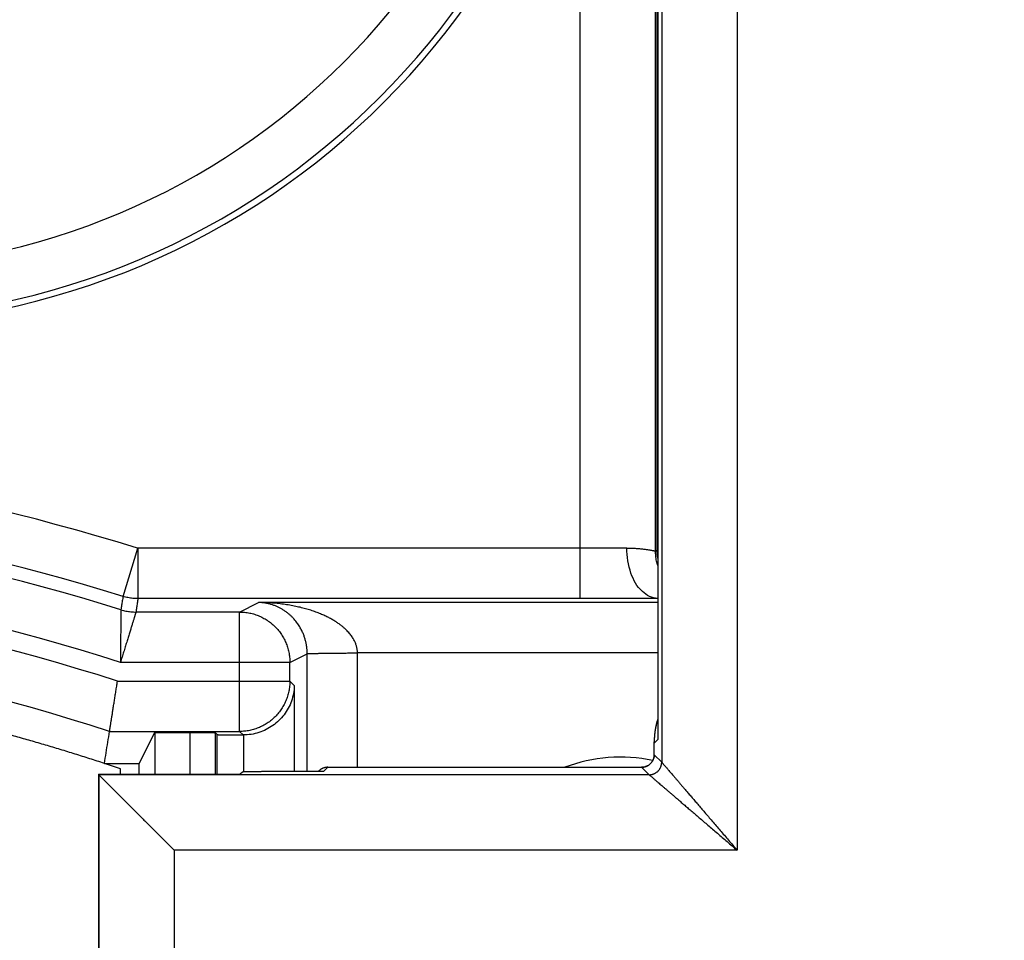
# Model space of a CAD drawing. Header units: inches. Extents: x 0 to 22, y 0 to 17.
# Tile 35 of 59: x 9.575 to 9.966, y 8.158 to 8.524. Entities that reach past the tile are written whole.
import ezdxf

# ---------------------------------------------------------------- set-up
doc = ezdxf.new("R2010")
doc.units = ezdxf.units.IN
doc.header["$LTSCALE"] = 1.21
doc.header["$MEASUREMENT"] = 0
doc.layers.get('0').update_dxf_attribs({"linetype": 'CONTINUOUS'})
doc.layers.add('DIMENSIONS', color=7, linetype='CONTINUOUS')
doc.styles.get("Standard").update_dxf_attribs({"font": 'txt', "width": 0.8})
doc.dimstyles.new('DIMSTYLE_1', dxfattribs={"dimtxt": 0.125, "dimasz": 0.18, "dimexe": 0.18, "dimexo": 0.0625, "dimgap": 0.09, "dimtad": 0, "dimtih": 1, "dimtoh": 1, "dimdec": 3, "dimzin": 4, "dimdsep": 46, "dimtxsty": 'STANDARD', "dimblk": '_FILLED', "dimblk1": '_FILLED', "dimblk2": '_FILLED', "dimcen": 0.09, "dimadec": 0, "dimazin": 0, "dimtp": 0.01, "dimtm": 0.01, "dimtfac": 1, "dimtdec": 3, "dimtofl": 0, "dimtmove": 0, "dimatfit": 3, "dimldrblk": '_FILLED', "dimfxl": 1, "dimtolj": 1, "dimtzin": 4, "dimarcsym": 0})

# ---------------------------------------------------------------- blocks, each defined once
blk = doc.blocks.new('_FILLED')
at = {"color": 0, "linetype": 'BYBLOCK'}
blk.add_solid([(0, 0), (-1, 0.1736111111), (-1, -0.1736111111)], dxfattribs=at)
blk = doc.blocks.new('*D2')
at = {"layer": 'DIMENSIONS', "color": 2, "linetype": 'CONTINUOUS'}
for p, q in [((8.5095382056, 10.18625), (8.5095382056, 6.47275)), ((9.6058761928, 8.1619482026), (9.6058761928, 6.47275)), ((8.5095382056, 6.59775), (8.0696560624, 6.59775)), ((9.6058761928, 6.59775), (9.9658761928, 6.59775))]:
    blk.add_line(p, q, dxfattribs=at)
at = {"layer": 'DIMENSIONS', "color": 2, "linetype": 'CONTINUOUS', "xscale": 0.18, "yscale": 0.18, "zscale": 0.18}
blk.add_blockref('_FILLED', (8.5095382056, 6.59775), dxfattribs=at)
at = {"layer": 'DIMENSIONS', "color": 2, "linetype": 'CONTINUOUS', "xscale": 0.18, "yscale": 0.18, "zscale": 0.18, "rotation": 180}
blk.add_blockref('_FILLED', (9.6058761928, 6.59775), dxfattribs=at)
at = {"layer": 'DIMENSIONS', "color": 2, "linetype": 'CONTINUOUS', "width": 0.8}
for s, p in [('[', (7.3071560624, 6.53525)), (']', (7.9071560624, 6.53525)), ('1.096', (6.6821560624, 6.53525)), ('27.85', (7.4071560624, 6.53525))]:
    blk.add_text(s, height=0.125, dxfattribs=at).set_placement(p)

msp = doc.modelspace()

# ---------------------------------------------------------------- linework, layer by layer
at = {"color": 7, "linetype": 'CONTINUOUS'}
for p, q in [((9.8597061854, 12.3032309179), (9.8597061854, 8.1942690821)), ((9.8281352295, 12.2586310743), (9.8281352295, 8.2388689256)), ((9.8281397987, 12.2592309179), (9.8281397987, 8.2382690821)), ((9.8272561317, 8.3132139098), (9.8272560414, 12.184286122)), ((9.8278822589, 8.3134334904), (9.8278822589, 12.1840665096)), ((9.7972606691, 8.2942319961), (9.797258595, 8.6255234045)), ((9.6156144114, 8.2951354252), (9.6215574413, 8.3142312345)), ((9.7972579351, 8.3142312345), (9.6212926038, 8.3142312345)), ((9.6215574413, 8.3142312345), (9.6215574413, 8.2942319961)), ((9.8281352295, 8.3134334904), (9.8278822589, 8.3134334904)), ((9.7972606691, 8.2942319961), (9.6215574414, 8.2942319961)), ((9.6619383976, 8.2889230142), (9.6694964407, 8.292701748)), ((9.8281352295, 8.292701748), (9.6694964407, 8.292701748)), ((9.6619383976, 8.2889230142), (9.6207491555, 8.2889230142)), ((9.6619383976, 8.2414633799), (9.6619383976, 8.2889230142)), ((9.8281352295, 8.2727025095), (9.7088043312, 8.2727025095)), ((9.7088043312, 8.2272364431), (9.7088043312, 8.2727025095)), ((9.6819353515, 8.2689237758), (9.6145774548, 8.2689237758)), ((9.6819353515, 8.2689237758), (9.6888073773, 8.272359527)), ((9.6819353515, 8.2614603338), (9.6819353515, 8.2689237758)), ((9.6888073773, 8.2254955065), (9.6888073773, 8.272359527)), ((9.613409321, 8.2614603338), (9.6819353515, 8.2614603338)), ((9.683680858, 8.2597148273), (9.6819353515, 8.2614603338)), ((9.683680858, 8.2597148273), (9.683680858, 8.2254955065)), ((9.6102528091, 8.2414633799), (9.6619383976, 8.2414633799)), ((9.6633409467, 8.2400608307), (9.6619383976, 8.2414633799)), ((9.6220466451, 8.22875), (9.6282252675, 8.241108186)), ((9.6282252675, 8.241108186), (9.642350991, 8.241108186)), ((9.6282252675, 8.241108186), (9.6282252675, 8.2244482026)), ((9.642350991, 8.2244482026), (9.642350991, 8.241108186)), ((9.6530537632, 8.2402323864), (9.6523494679, 8.2409366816)), ((9.6523494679, 8.2244482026), (9.6523494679, 8.2409366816)), ((9.6530537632, 8.2244482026), (9.6530537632, 8.2402323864)), ((9.8281397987, 8.2382690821), (9.8267433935, 8.2368726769)), ((9.8281352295, 8.2388699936), (9.8281397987, 8.2382690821)), ((9.8267388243, 8.232229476), (9.8267388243, 8.2373012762)), ((9.8267388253, 8.2372954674), (9.8267433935, 8.2368726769)), ((9.8267433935, 8.2322311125), (9.8267433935, 8.2368726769)), ((9.8267388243, 8.2322338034), (9.8267433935, 8.2322311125)), ((9.8267433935, 8.2322311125), (9.8297107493, 8.2292637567)), ((9.6082252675, 8.22875), (9.6220466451, 8.22875)), ((9.6146487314, 8.2244482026), (9.6146487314, 8.2266085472)), ((9.6220466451, 8.2244482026), (9.6220466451, 8.22875)), ((9.6934478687, 8.2257877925), (9.693155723, 8.2254955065)), ((9.6969639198, 8.227231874), (9.6952275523, 8.2254955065)), ((9.6969715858, 8.2272367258), (9.696784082, 8.2272332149)), ((9.6969715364, 8.2272364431), (9.821745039, 8.2272364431)), ((9.8217408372, 8.2272364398), (9.8217426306, 8.2272316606)), ((9.821744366, 8.227231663), (9.8247110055, 8.2242650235)), ((9.6058761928, 8.2244482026), (9.6059657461, 8.2242690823)), ((9.6058761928, 8.2244482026), (9.6621779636, 8.2244482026)), ((9.6058761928, 8.2244482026), (9.6058761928, 7.92275)), ((9.6059657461, 8.2242690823), (9.6059657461, 7.92275)), ((9.6630537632, 8.2253240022), (9.6621779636, 8.2244482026)), ((9.6952275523, 8.2254955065), (9.6730522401, 8.2254955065)), ((9.8597061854, 8.1942690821), (9.6359646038, 8.1942690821)), ((9.6359646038, 8.1942690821), (9.6359646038, 7.92275))]:
    msp.add_line(p, q, dxfattribs=at)
for points in [[(9.8281352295, 8.2461677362), (9.8279646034, 8.2456486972), (9.8275724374, 8.2442105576), (9.8272528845, 8.2427436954), (9.8270084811, 8.2412526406), (9.8268413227, 8.2397418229)], [(9.8268413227, 8.2397418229), (9.8267532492, 8.2382159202), (9.8267388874, 8.2372942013)], [(9.8267383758, 8.2322325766), (9.8267337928, 8.2320184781), (9.8267061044, 8.2316652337), (9.8266534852, 8.231314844), (9.8265762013, 8.2309690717), (9.8264746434, 8.2306296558), (9.826349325, 8.2302983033), (9.8262008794, 8.2299766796), (9.8260300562, 8.2296663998), (9.8258377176, 8.2293690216), (9.8256248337, 8.2290860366), (9.8253924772, 8.228818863), (9.8251418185, 8.2285688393), (9.8248741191, 8.2283372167), (9.8245907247, 8.2281251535), (9.8242930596, 8.2279337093), (9.8239826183, 8.2277638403), (9.8236609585, 8.2276163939), (9.8233296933, 8.2274921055), (9.8229904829, 8.2273915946), (9.8226450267, 8.2273153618), (9.8222950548, 8.2272637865), (9.82194232, 8.2272371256), (9.8217426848, 8.2272331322)], [(9.696784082, 8.2272332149), (9.6964448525, 8.2272089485), (9.6961080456, 8.2271617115), (9.6957752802, 8.2270917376), (9.6954481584, 8.2269993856), (9.6951282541, 8.2268851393), (9.6948171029, 8.2267496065), (9.6945162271, 8.2265935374), (9.694227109, 8.2264178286), (9.6939512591, 8.2262235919), (9.6936908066, 8.2260127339), (9.6934478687, 8.2257877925)]]:
    msp.add_lwpolyline(points, dxfattribs=at)
for centre, radius, start, end in [((9.5052252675, 8.70575), 0.3003430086, 270, 360), ((9.5052252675, 8.70575), 0.3028739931, 270, 360), ((9.5052252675, 8.70575), 0.2803460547, 270, 360), ((9.3584253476, 7.46875), 0.8854812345, 72.7290893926, 90), ((9.3584253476, 7.46875), 0.8654819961, 72.7127255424, 90), ((9.3584253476, 7.46875), 0.8601730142, 72.6602672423, 90), ((9.3584253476, 7.46875), 0.8401737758, 72.2490606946, 90), ((9.3584253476, 7.46875), 0.8327103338, 72.1690434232, 90), ((9.3584253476, 7.46875), 0.8127133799, 71.9491994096, 90), ((9.8132252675, 8.16875), 0.0625, 78.0615438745, 110.6218781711), ((9.3584253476, 7.46875), 0.8, 71.3201876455, 71.8051276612)]:
    msp.add_arc(centre, radius, start, end, dxfattribs=at)
for points, knots in [([(9.829710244, 12.268235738), (9.829710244, 11.8194612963), (9.8297109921, 10.9219124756), (9.8297106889, 9.5755884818), (9.8297107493, 8.6780389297), (9.8297107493, 8.2292637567)], [0, 0, 0, 0, 0.3333331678, 0.666666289, 1, 1, 1, 1]), ([(9.815839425, 8.3143249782), (9.8154837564, 8.3143208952), (9.8147612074, 8.3143129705), (9.8136610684, 8.314302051), (9.812528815, 8.3142918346), (9.8113659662, 8.3142823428), (9.8101741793, 8.3142735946), (9.8089557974, 8.3142656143), (9.8077140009, 8.3142584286), (9.8064522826, 8.3142520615), (9.8051734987, 8.3142465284), (9.8038797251, 8.3142418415), (9.8025728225, 8.3142379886), (9.8012548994, 8.3142349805), (9.79992831, 8.3142328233), (9.7985950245, 8.3142315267), (9.7977042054, 8.3142312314), (9.7972579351, 8.3142312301)], [0, 0, 0, 0, 0.0574258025, 0.1166611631, 0.1776241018, 0.2402333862, 0.3044071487, 0.370041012, 0.4369430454, 0.5048961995, 0.5737456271, 0.6434021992, 0.713774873, 0.7847434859, 0.8561789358, 0.9279505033, 1, 1, 1, 1]), ([(9.8281343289, 8.2943259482), (9.8259085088, 8.2943786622), (9.8209120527, 8.2969892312), (9.8168399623, 8.3046958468), (9.8158434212, 8.3109586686), (9.8158393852, 8.3143249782)], [0, 0, 0, 0, 0.2632433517, 0.6020801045, 1, 1, 1, 1]), ([(9.815839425, 8.3143249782), (9.8161688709, 8.3143287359), (9.8168194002, 8.314330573), (9.817781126, 8.3143110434), (9.8187133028, 8.3142741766), (9.8196119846, 8.3142213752), (9.8204733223, 8.3141553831), (9.8212937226, 8.314078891), (9.8220699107, 8.3139949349), (9.8227988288, 8.3139056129), (9.8234777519, 8.3138132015), (9.8241043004, 8.3137200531), (9.8246764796, 8.313628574), (9.8251926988, 8.3135411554), (9.8256517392, 8.3134602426), (9.8260529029, 8.3133879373), (9.8263956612, 8.3133270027), (9.8266805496, 8.3132777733), (9.826906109, 8.3132453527), (9.8270758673, 8.3132171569), (9.8271825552, 8.3132201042), (9.8272411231, 8.3132052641), (9.8272561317, 8.3132138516)], [0, 0, 0, 0, 0.0860231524, 0.1698373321, 0.251137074, 0.3295883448, 0.4048719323, 0.4766784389, 0.5447132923, 0.6087079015, 0.6684147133, 0.723608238, 0.774092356, 0.8197045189, 0.8603079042, 0.8957983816, 0.9261212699, 0.9512453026, 0.9711686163, 0.9859043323, 0.9954851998, 1, 1, 1, 1]), ([(9.828132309, 8.3073606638), (9.8280470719, 8.3076390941), (9.8278760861, 8.3082445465), (9.8276574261, 8.3091865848), (9.8274785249, 8.3101843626), (9.8273503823, 8.3111898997), (9.8272733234, 8.3122005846), (9.8272561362, 8.3128761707), (9.8272560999, 8.3132138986)], [0, 0, 0, 0, 0.1470568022, 0.3176546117, 0.4882473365, 0.6588354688, 0.829419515, 1, 1, 1, 1]), ([(9.8272561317, 8.3132139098), (9.8273256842, 8.3132384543), (9.8274647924, 8.3132874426), (9.8276735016, 8.3133606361), (9.827812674, 8.3134092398), (9.8278822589, 8.3134334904)], [0, 0, 0, 0, 0.3334800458, 0.6668215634, 1, 1, 1, 1]), ([(9.8281323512, 8.3102824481), (9.8281253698, 8.310326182), (9.8280665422, 8.3107027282), (9.8279760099, 8.3114151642), (9.8278993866, 8.3124230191), (9.8278822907, 8.3130967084), (9.8278822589, 8.3134334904)], [0, 0, 0, 0, 0.041988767, 0.3613283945, 0.6806657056, 1, 1, 1, 1]), ([(9.6156144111, 8.2951354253), (9.6155225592, 8.2945445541), (9.6153390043, 8.2933643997), (9.6150637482, 8.2915965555), (9.6148802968, 8.2904195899), (9.6147886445, 8.2898318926)], [0, 0, 0, 0, 0.3342199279, 0.6675500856, 1, 1, 1, 1]), ([(9.6215574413, 8.2942319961), (9.6212222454, 8.294232), (9.6205517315, 8.2942488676), (9.619548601, 8.2943246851), (9.6185505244, 8.2944508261), (9.6175600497, 8.2946269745), (9.6165797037, 8.2948526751), (9.6159344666, 8.2950358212), (9.6156144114, 8.2951354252)], [0, 0, 0, 0, 0.1666666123, 0.3333332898, 0.5, 0.6666667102, 0.8333333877, 1, 1, 1, 1]), ([(9.6215574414, 8.2942319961), (9.6214676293, 8.2936411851), (9.6212880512, 8.2924604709), (9.6210186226, 8.2906908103), (9.620838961, 8.2895119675), (9.6207491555, 8.2889230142)], [0, 0, 0, 0, 0.33384393, 0.6671825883, 1, 1, 1, 1]), ([(9.6791637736, 8.2898420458), (9.6788253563, 8.2900507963), (9.6781266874, 8.2904529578), (9.6770306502, 8.2909963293), (9.6758764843, 8.2914792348), (9.674669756, 8.2918931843), (9.6734180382, 8.2922301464), (9.6721310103, 8.292483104), (9.6708202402, 8.2926466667), (9.6699381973, 8.2926937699), (9.6694964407, 8.292701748)], [0, 0, 0, 0, 0.1169385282, 0.2369105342, 0.3595490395, 0.4846247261, 0.611825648, 0.740482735, 0.8700604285, 1, 1, 1, 1]), ([(9.6891745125, 8.2899278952), (9.688478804, 8.2901357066), (9.6870425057, 8.2905348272), (9.6848154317, 8.2910670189), (9.6824682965, 8.2915386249), (9.6800139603, 8.2919409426), (9.6774686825, 8.2922661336), (9.6748523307, 8.2925069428), (9.6721870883, 8.2926585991), (9.6703958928, 8.2926977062), (9.6694964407, 8.292701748)], [0, 0, 0, 0, 0.109252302, 0.2242457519, 0.3444668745, 0.4694004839, 0.5983951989, 0.7304827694, 0.8646597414, 1, 1, 1, 1]), ([(9.8281352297, 8.2943251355), (9.8276477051, 8.294321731), (9.8266277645, 8.2943150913), (9.8250587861, 8.2943055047), (9.8234128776, 8.2942963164), (9.8217208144, 8.2942876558), (9.8199864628, 8.2942795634), (9.8182140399, 8.2942720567), (9.8164082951, 8.2942651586), (9.8145744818, 8.2942588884), (9.8127172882, 8.2942532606), (9.8108396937, 8.294248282), (9.8089429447, 8.2942439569), (9.8070279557, 8.2942402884), (9.8050964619, 8.2942372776), (9.8031510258, 8.2942349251), (9.8011945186, 8.2942332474), (9.7992298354, 8.2942322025), (9.797917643, 8.2942320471), (9.7972606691, 8.2942319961)], [0, 0, 0, 0, 0.0473723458, 0.0991064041, 0.1524553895, 0.2073024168, 0.2635208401, 0.3209785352, 0.3795245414, 0.4389804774, 0.4991652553, 0.5599828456, 0.6214208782, 0.6834666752, 0.7460564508, 0.8090980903, 0.8724985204, 0.9361639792, 1, 1, 1, 1]), ([(9.6147886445, 8.2898318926), (9.6147884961, 8.2898205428), (9.6147879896, 8.2897811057), (9.6147868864, 8.2896968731), (9.6147851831, 8.2895625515), (9.6147827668, 8.2893783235), (9.6147797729, 8.2891444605), (9.6147762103, 8.2888613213), (9.6147719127, 8.2885293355), (9.6147671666, 8.288149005), (9.614761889, 8.2877209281), (9.6147558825, 8.2872458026), (9.6147495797, 8.2867244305), (9.6147428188, 8.2861577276), (9.6147353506, 8.2855467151), (9.6147277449, 8.2848925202), (9.6147198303, 8.2841964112), (9.6147112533, 8.2834597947), (9.6147026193, 8.2826841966), (9.6146938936, 8.2818712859), (9.6146846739, 8.2810228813), (9.6146753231, 8.2801409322), (9.6146661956, 8.279227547), (9.6146568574, 8.2782850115), (9.6146472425, 8.2773157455), (9.614638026, 8.2763222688), (9.614628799, 8.2753072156), (9.6146193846, 8.274273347), (9.6146106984, 8.2732235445), (9.6146021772, 8.2721608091), (9.6145932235, 8.2710880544), (9.6145853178, 8.2700079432), (9.6145796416, 8.2692857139), (9.6145774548, 8.2689237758)], [0, 0, 0, 0, 0.0016285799, 0.0056588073, 0.0120865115, 0.0209022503, 0.0320936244, 0.045643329, 0.0615295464, 0.0797300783, 0.1002164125, 0.1229535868, 0.147905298, 0.1750270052, 0.2042684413, 0.2355783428, 0.2688955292, 0.3041508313, 0.3412733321, 0.3801832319, 0.4207918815, 0.463007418, 0.5067301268, 0.5518485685, 0.5982466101, 0.6458047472, 0.6943961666, 0.7438898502, 0.7941476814, 0.8450242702, 0.8963732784, 0.9480691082, 1, 1, 1, 1]), ([(9.6207491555, 8.2889230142), (9.6207458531, 8.2889121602), (9.6207343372, 8.2888744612), (9.6207097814, 8.2887939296), (9.6206705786, 8.2886655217), (9.6206168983, 8.2884893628), (9.6205486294, 8.2882657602), (9.6204659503, 8.2879950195), (9.6203690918, 8.2876775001), (9.6202579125, 8.2873137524), (9.6201327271, 8.286904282), (9.6199938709, 8.2864496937), (9.6198411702, 8.2859508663), (9.6196751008, 8.2854085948), (9.619496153, 8.2848237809), (9.6193041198, 8.2841976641), (9.6190995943, 8.2835313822), (9.6188833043, 8.2828261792), (9.6186551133, 8.2820837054), (9.6184156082, 8.2813055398), (9.6181657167, 8.2804933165), (9.6179056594, 8.2796490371), (9.6176357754, 8.2787748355), (9.6173571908, 8.2778727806), (9.6170706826, 8.2769451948), (9.616776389, 8.2759947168), (9.6164755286, 8.2750237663), (9.6161691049, 8.2740349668), (9.615857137, 8.2730313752), (9.6155411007, 8.2720157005), (9.6152224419, 8.2709905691), (9.6149005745, 8.2699590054), (9.6146857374, 8.2692692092), (9.6145774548, 8.2689237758)], [0, 0, 0, 0, 0.0016261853, 0.0056500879, 0.0120677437, 0.0208702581, 0.03204623, 0.0455784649, 0.061446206, 0.0796284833, 0.1000974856, 0.1228194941, 0.1477591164, 0.1748722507, 0.2041095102, 0.2354202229, 0.268743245, 0.3040095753, 0.3411483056, 0.3800789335, 0.4207118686, 0.4629542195, 0.5067049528, 0.5518514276, 0.598276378, 0.6458587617, 0.6944697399, 0.7439762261, 0.7942384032, 0.8451098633, 0.8964433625, 0.9481114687, 1, 1, 1, 1]), ([(9.6147886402, 8.2898318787), (9.6151095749, 8.2897316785), (9.6157566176, 8.2895474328), (9.6167397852, 8.2893203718), (9.6177331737, 8.289143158), (9.6187342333, 8.2890162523), (9.6197403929, 8.2889399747), (9.6204129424, 8.2889230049), (9.6207491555, 8.2889230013)], [0, 0, 0, 0, 0.1666666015, 0.3333332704, 0.499999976, 0.6666666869, 0.8333333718, 1, 1, 1, 1]), ([(9.6619383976, 8.2889230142), (9.6622748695, 8.288922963), (9.6629479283, 8.2889058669), (9.6639550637, 8.2888292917), (9.6649576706, 8.2887018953), (9.6659535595, 8.2885238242), (9.6669402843, 8.2882953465), (9.6679150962, 8.2880169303), (9.668874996, 8.2876893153), (9.6698170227, 8.2873134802), (9.6707385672, 8.2868905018), (9.6716373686, 8.2864214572), (9.6725112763, 8.2859074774), (9.6733580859, 8.2853498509), (9.6741756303, 8.284749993), (9.6749618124, 8.2841094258), (9.6757145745, 8.2834298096), (9.6764319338, 8.2827129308), (9.677112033, 8.2819606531), (9.6777531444, 8.2811748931), (9.678353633, 8.2803576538), (9.6789119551, 8.2795110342), (9.6794266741, 8.2786372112), (9.6798964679, 8.2777384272), (9.680320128, 8.2768169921), (9.6806965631, 8.2758752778), (9.681024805, 8.2749157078), (9.6813040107, 8.2739407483), (9.6815334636, 8.2729529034), (9.681712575, 8.2719547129), (9.6818408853, 8.2709487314), (9.6819180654, 8.2699375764), (9.6819353, 8.2692616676), (9.6819353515, 8.2689237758)], [0, 0, 0, 0, 0.0321387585, 0.0642769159, 0.0964371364, 0.1286330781, 0.1608687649, 0.193138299, 0.2254258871, 0.2577069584, 0.2899730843, 0.3222366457, 0.3545032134, 0.3867713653, 0.4190416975, 0.4513164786, 0.4835940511, 0.5158700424, 0.5481443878, 0.5804190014, 0.612694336, 0.6449698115, 0.6772454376, 0.7095214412, 0.7417976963, 0.7740738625, 0.8063498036, 0.8386255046, 0.8709009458, 0.9031761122, 0.9354509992, 0.967725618, 1, 1, 1, 1]), ([(9.688807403, 8.2723595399), (9.6888073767, 8.2725407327), (9.6888025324, 8.2729057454), (9.688780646, 8.2734571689), (9.6887434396, 8.2740164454), (9.6886901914, 8.2745834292), (9.6886202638, 8.2751576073), (9.6885328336, 8.2757392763), (9.6884267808, 8.2763298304), (9.688300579, 8.2769315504), (9.6881523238, 8.2775463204), (9.6879799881, 8.2781752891), (9.68778131, 8.2788193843), (9.687553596, 8.2794796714), (9.6872937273, 8.2801570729), (9.6869983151, 8.2808522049), (9.68666364, 8.2815649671), (9.686285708, 8.2822947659), (9.6858602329, 8.2830406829), (9.685382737, 8.283800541), (9.6848485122, 8.2845721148), (9.6842528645, 8.2853515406), (9.6835908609, 8.2861348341), (9.6828584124, 8.2869157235), (9.6820519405, 8.2876871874), (9.6811684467, 8.288441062), (9.6802045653, 8.2891692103), (9.6795198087, 8.2896224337), (9.6791637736, 8.2898420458)], [0, 0, 0, 0, 0.0260747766, 0.0525251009, 0.0794068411, 0.1067261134, 0.1344663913, 0.1626344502, 0.1913609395, 0.220798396, 0.2510969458, 0.2823523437, 0.3146317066, 0.3480788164, 0.382844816, 0.4190199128, 0.4567472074, 0.4961328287, 0.5372583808, 0.5802885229, 0.6252381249, 0.6722627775, 0.7214017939, 0.7727618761, 0.8262622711, 0.8819254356, 0.9398013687, 1, 1, 1, 1]), ([(9.7088028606, 8.2727025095), (9.7087997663, 8.2728826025), (9.7087838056, 8.273245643), (9.7087307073, 8.2737932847), (9.7086464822, 8.27434826), (9.708529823, 8.274910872), (9.7083796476, 8.2754813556), (9.7081932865, 8.2760597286), (9.7079690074, 8.2766472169), (9.7077039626, 8.2772457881), (9.7073934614, 8.2778569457), (9.7070340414, 8.2784822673), (9.706620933, 8.2791222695), (9.7061488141, 8.2797773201), (9.7056121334, 8.2804481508), (9.7050041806, 8.2811352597), (9.7043173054, 8.2818383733), (9.7035439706, 8.2825573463), (9.7026755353, 8.2832910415), (9.7017027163, 8.2840372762), (9.7006168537, 8.2847945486), (9.6994075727, 8.2855580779), (9.698066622, 8.2863249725), (9.6965845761, 8.2870879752), (9.6949550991, 8.2878416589), (9.6931722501, 8.2885764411), (9.6912327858, 8.2892846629), (9.6898779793, 8.2897177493), (9.6891745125, 8.2899278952)], [0, 0, 0, 0, 0.0194613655, 0.03924182, 0.0594217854, 0.0800812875, 0.1012943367, 0.1231301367, 0.1457048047, 0.1692082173, 0.1938277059, 0.2197380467, 0.2471035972, 0.2760958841, 0.3069438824, 0.3398876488, 0.375183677, 0.413105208, 0.4539336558, 0.4979735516, 0.5455312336, 0.5969212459, 0.65244563, 0.7123843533, 0.7769710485, 0.8463690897, 0.920673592, 1, 1, 1, 1]), ([(9.6888073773, 8.2723612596), (9.6888182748, 8.2723718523), (9.6888675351, 8.2723806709), (9.688957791, 8.2723959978), (9.689101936, 8.2724076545), (9.6892932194, 8.2724203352), (9.689534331, 8.2724317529), (9.6898234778, 8.2724428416), (9.6901603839, 8.2724533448), (9.6905440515, 8.2724634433), (9.6909735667, 8.2724731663), (9.6914478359, 8.2724825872), (9.6919656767, 8.2724917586), (9.6925257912, 8.272500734), (9.6931267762, 8.2725095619), (9.6937671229, 8.2725182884), (9.6944452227, 8.2725269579), (9.6951593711, 8.2725356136), (9.695907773, 8.2725442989), (9.6966885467, 8.2725530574), (9.6974997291, 8.2725619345), (9.6983392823, 8.2725709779), (9.6992051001, 8.2725802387), (9.7000950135, 8.272589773), (9.7010067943, 8.2725996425), (9.7019381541, 8.2726099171), (9.7028867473, 8.2726206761), (9.7038501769, 8.2726320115), (9.704826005, 8.2726440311), (9.7058117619, 8.2726568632), (9.7068049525, 8.2726706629), (9.707803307, 8.27268562), (9.7084703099, 8.2726965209), (9.7088043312, 8.2727022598)], [0, 0, 0, 0, 0.0022790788, 0.0069698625, 0.0141262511, 0.0237453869, 0.0358088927, 0.0502891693, 0.0671511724, 0.0863531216, 0.1078470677, 0.1315794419, 0.1574910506, 0.1855172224, 0.2155878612, 0.2476275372, 0.2815558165, 0.3172874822, 0.3547327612, 0.3937975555, 0.4343836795, 0.476389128, 0.5197085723, 0.5642335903, 0.6098527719, 0.6564519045, 0.7039135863, 0.7521178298, 0.8009427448, 0.8502648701, 0.899959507, 0.9499010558, 1, 1, 1, 1]), ([(9.6102528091, 8.2414633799), (9.6102550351, 8.2414773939), (9.6102621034, 8.2415218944), (9.6102766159, 8.2416132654), (9.6102989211, 8.24175371), (9.6103289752, 8.2419429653), (9.6103667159, 8.2421806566), (9.610412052, 8.24246623), (9.6104648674, 8.2427989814), (9.6105250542, 8.2431782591), (9.6105924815, 8.2436032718), (9.6106669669, 8.244072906), (9.6107483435, 8.2445861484), (9.6108364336, 8.2451419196), (9.6109310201, 8.2457388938), (9.6110318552, 8.2463755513), (9.6111387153, 8.2470505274), (9.6112513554, 8.2477623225), (9.6113694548, 8.2485089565), (9.6114927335, 8.2492887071), (9.6116209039, 8.2500998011), (9.6117536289, 8.250940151), (9.611890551, 8.2518075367), (9.6120313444, 8.2526999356), (9.6121756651, 8.2536152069), (9.6123230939, 8.2545507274), (9.6124732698, 8.2555042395), (9.6126258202, 8.2564734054), (9.6127803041, 8.2574554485), (9.6129362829, 8.2584476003), (9.6130933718, 8.2594474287), (9.6132512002, 8.2604525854), (9.6133565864, 8.2611241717), (9.613409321, 8.2614603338)], [0, 0, 0, 0, 0.002102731, 0.006677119, 0.0137098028, 0.0231757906, 0.0350739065, 0.0493740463, 0.0660243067, 0.0850009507, 0.1062817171, 0.1297937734, 0.1554649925, 0.1832881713, 0.2131805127, 0.2450329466, 0.2788091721, 0.314449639, 0.3518250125, 0.3908269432, 0.4314345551, 0.4735108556, 0.5169003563, 0.5615623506, 0.6073894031, 0.6542083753, 0.7019061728, 0.7504302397, 0.7995954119, 0.849222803, 0.8992610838, 0.9495755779, 1, 1, 1, 1]), ([(9.6819353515, 8.2614603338), (9.6819352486, 8.2611226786), (9.6819179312, 8.2604472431), (9.681840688, 8.2594367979), (9.6817123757, 8.2584315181), (9.6815333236, 8.2574340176), (9.6813039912, 8.2564468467), (9.6810249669, 8.2554725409), (9.6806969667, 8.2545135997), (9.6803208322, 8.2535724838), (9.6798975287, 8.252651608), (9.6794281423, 8.2517533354), (9.6789138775, 8.2508799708), (9.6783560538, 8.2500337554), (9.6777561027, 8.2492168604), (9.6771155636, 8.248431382), (9.67643608, 8.2476793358), (9.6757193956, 8.2469626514), (9.6749673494, 8.2462831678), (9.674181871, 8.2456426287), (9.673364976, 8.2450426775), (9.6725187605, 8.2444848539), (9.671645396, 8.243970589), (9.6707471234, 8.2435012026), (9.6698262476, 8.2430778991), (9.6688851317, 8.2427017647), (9.6679261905, 8.2423737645), (9.6669518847, 8.2420947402), (9.6659647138, 8.2418654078), (9.6649672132, 8.2416863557), (9.6639619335, 8.2415580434), (9.6629514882, 8.2414808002), (9.6622760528, 8.2414634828), (9.6619383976, 8.2414633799)], [0, 0, 0, 0, 0.0322551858, 0.0645108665, 0.0967670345, 0.1290236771, 0.1612807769, 0.1935383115, 0.2257962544, 0.2580545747, 0.2903132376, 0.322572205, 0.3548314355, 0.387090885, 0.4193505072, 0.4516102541, 0.4838700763, 0.5161299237, 0.5483897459, 0.5806494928, 0.612909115, 0.6451685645, 0.677427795, 0.7096867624, 0.7419454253, 0.7742037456, 0.8064616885, 0.8387192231, 0.8709763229, 0.9032329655, 0.9354891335, 0.9677448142, 1, 1, 1, 1]), ([(9.683680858, 8.2597148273), (9.6836438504, 8.2576310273), (9.682884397, 8.2534544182), (9.6798751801, 8.2479229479), (9.6753402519, 8.2435593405), (9.6696803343, 8.2407273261), (9.6654555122, 8.2400607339), (9.6633410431, 8.2400607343)], [0, 0, 0, 0, 0.2004722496, 0.4001113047, 0.5963389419, 0.7966093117, 1, 1, 1, 1]), ([(9.6082252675, 8.22875), (9.6062843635, 8.2293879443), (9.6023988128, 8.2306485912), (9.5965566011, 8.2324947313), (9.5906999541, 8.2342962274), (9.5848277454, 8.2360533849), (9.578946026, 8.237764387), (9.5730559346, 8.2394290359), (9.56713297, 8.2410541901), (9.561118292, 8.2426548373), (9.5549316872, 8.2442494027), (9.549522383, 8.2455968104), (9.546165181, 8.2464102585), (9.5449489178, 8.2467018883)], [0, 0, 0, 0, 0.0931598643, 0.1862640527, 0.2793763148, 0.3725584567, 0.4657547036, 0.5586872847, 0.6516538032, 0.7458108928, 0.8424890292, 0.9429687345, 1, 1, 1, 1]), ([(9.8281303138, 8.2461794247), (9.8281063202, 8.2461048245), (9.8279298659, 8.2455484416), (9.8276311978, 8.244497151), (9.8272918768, 8.2430090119), (9.8270302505, 8.24149664), (9.8268484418, 8.2399658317), (9.8267798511, 8.238912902), (9.826759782, 8.2383722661), (9.8267588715, 8.2383468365)], [0, 0, 0, 0, 0.0294714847, 0.2195169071, 0.4108795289, 0.6033025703, 0.7965423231, 0.99043054, 1, 1, 1, 1]), ([(9.6082252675, 8.22875), (9.6084499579, 8.230153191), (9.6089002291, 8.2329689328), (9.609576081, 8.2372067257), (9.6100269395, 8.2400413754), (9.6102528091, 8.2414633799)], [0, 0, 0, 0, 0.3311469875, 0.6644803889, 1, 1, 1, 1]), ([(9.642350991, 8.241108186), (9.6425499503, 8.241108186), (9.6429473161, 8.2411079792), (9.6435414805, 8.241107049), (9.6441314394, 8.2411055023), (9.6447150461, 8.2411033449), (9.6452902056, 8.2411005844), (9.6458549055, 8.2410972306), (9.6464070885, 8.241093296), (9.6469447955, 8.2410887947), (9.6474661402, 8.2410837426), (9.6479692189, 8.2410781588), (9.6484522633, 8.2410720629), (9.6489135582, 8.2410654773), (9.6493514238, 8.2410584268), (9.6497643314, 8.2410509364), (9.650150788, 8.2410430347), (9.6505093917, 8.2410347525), (9.6508389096, 8.241026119), (9.6511381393, 8.241017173), (9.6514059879, 8.2410079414), (9.6516415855, 8.2409984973), (9.6518439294, 8.2409887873), (9.6520126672, 8.2409791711), (9.6521462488, 8.2409689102), (9.6522467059, 8.2409602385), (9.6523084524, 8.2409489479), (9.6523423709, 8.2409437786), (9.6523494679, 8.2409366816)], [0, 0, 0, 0, 0.0596655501, 0.1191652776, 0.1781830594, 0.2365877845, 0.2941831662, 0.3506685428, 0.4059375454, 0.4597804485, 0.5119261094, 0.5622899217, 0.6106570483, 0.6567968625, 0.7006408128, 0.7419846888, 0.7806432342, 0.8165586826, 0.8495541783, 0.8794956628, 0.9063332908, 0.9299283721, 0.9501980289, 0.9671029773, 0.9805552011, 0.9905207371, 0.9969901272, 1, 1, 1, 1]), ([(9.6530537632, 8.2402323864), (9.6530611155, 8.2402250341), (9.6530964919, 8.2402199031), (9.6531608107, 8.2402082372), (9.6532656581, 8.2401994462), (9.6534050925, 8.240188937), (9.6535813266, 8.2401791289), (9.6537926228, 8.2401692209), (9.6540386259, 8.2401595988), (9.6543182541, 8.2401502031), (9.6546303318, 8.2401411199), (9.6549736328, 8.2401323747), (9.655347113, 8.2401240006), (9.6557498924, 8.2401160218), (9.6561808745, 8.2401084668), (9.6566377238, 8.240101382), (9.6571164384, 8.2400948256), (9.6576111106, 8.240088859), (9.6581133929, 8.2400835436), (9.6586122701, 8.2400789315), (9.6590944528, 8.2400750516), (9.659547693, 8.2400718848), (9.6599620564, 8.240069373), (9.6603329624, 8.24006742), (9.6606640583, 8.240065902), (9.6609673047, 8.2400646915), (9.6612587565, 8.2400636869), (9.6615490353, 8.2400628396), (9.6618417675, 8.2400621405), (9.6621363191, 8.2400615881), (9.6624391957, 8.2400611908), (9.6627629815, 8.2400608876), (9.6630661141, 8.2400609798), (9.6632629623, 8.2400607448), (9.6633409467, 8.2400608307)], [0, 0, 0, 0, 0.0030307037, 0.0095840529, 0.019695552, 0.0333350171, 0.0504917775, 0.0710832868, 0.0950106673, 0.1222431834, 0.1526362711, 0.1860115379, 0.2223398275, 0.2615241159, 0.3034351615, 0.347980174, 0.3947008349, 0.4429822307, 0.492175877, 0.5411124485, 0.5883993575, 0.6327252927, 0.6732245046, 0.7091787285, 0.7408371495, 0.7697321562, 0.7975686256, 0.8257889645, 0.8543419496, 0.8828934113, 0.9116439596, 0.9426234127, 0.9772693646, 1, 1, 1, 1]), ([(9.821744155, 8.227231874), (9.8218629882, 8.2272319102), (9.8221007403, 8.2272404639), (9.8224554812, 8.227278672), (9.8228066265, 8.2273420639), (9.8231523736, 8.22743032), (9.8234909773, 8.227542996), (9.8238207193, 8.2276795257), (9.8241399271, 8.2278392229), (9.8244469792, 8.228021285), (9.8247403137, 8.2282247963), (9.8250184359, 8.2284487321), (9.8252799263, 8.2286919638), (9.8255234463, 8.2289532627), (9.825747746, 8.2292313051), (9.8259516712, 8.2295246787), (9.826134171, 8.2298318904), (9.8262943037, 8.2301513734), (9.826431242, 8.2304814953), (9.8265442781, 8.2308205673), (9.8266328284, 8.231166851), (9.8266964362, 8.2315185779), (9.8267347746, 8.2318739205), (9.8267433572, 8.2321120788), (9.8267433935, 8.2322311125)], [0, 0, 0, 0, 0.045411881, 0.0908241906, 0.1362377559, 0.1816535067, 0.2270723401, 0.272495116, 0.3179226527, 0.3633557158, 0.4087949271, 0.4542407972, 0.4996937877, 0.5451541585, 0.5906214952, 0.6360951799, 0.6815745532, 0.7270587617, 0.7725466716, 0.8180371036, 0.8635288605, 0.909020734, 0.9545115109, 1, 1, 1, 1]), ([(9.6939649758, 8.2262333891), (9.6938706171, 8.2261626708), (9.6936860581, 8.2260138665), (9.6935125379, 8.2258523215), (9.6934283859, 8.2257681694)], [0, 0, 0, 0, 0.4976974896, 1, 1, 1, 1]), ([(9.6942989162, 8.2264631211), (9.694286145, 8.2264550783), (9.6942711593, 8.2264455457), (9.6942562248, 8.2264359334), (9.6942539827, 8.2264344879)], [0, 0, 0, 0, 0.8497966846, 1, 1, 1, 1]), ([(9.6946034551, 8.2266402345), (9.6945914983, 8.2266338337), (9.6945765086, 8.2266257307), (9.6945615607, 8.2266175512), (9.6945585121, 8.2266158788)], [0, 0, 0, 0, 0.79593355, 1, 1, 1, 1]), ([(9.6969639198, 8.227231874), (9.6968449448, 8.2272319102), (9.6966069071, 8.2272234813), (9.6962517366, 8.2271853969), (9.6959001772, 8.2271220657), (9.6955540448, 8.2270338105), (9.6952150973, 8.226921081), (9.6949918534, 8.2268286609), (9.6948804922, 8.2267776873), (9.6948773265, 8.2267762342)], [0, 0, 0, 0, 0.1658654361, 0.331727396, 0.4975860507, 0.6634416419, 0.8292944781, 0.9951449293, 1, 1, 1, 1]), ([(9.6969715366, 8.2272363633), (9.696970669, 8.2272363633), (9.6969675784, 8.2272358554), (9.6969653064, 8.2272335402), (9.6969639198, 8.227231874)], [0, 0, 0, 0, 0.2807135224, 1, 1, 1, 1]), ([(9.6969639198, 8.227231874), (9.7108285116, 8.227231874), (9.7385575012, 8.2272318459), (9.7801509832, 8.2272319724), (9.8078798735, 8.227231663), (9.821744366, 8.227231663)], [0, 0, 0, 0, 0.3333356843, 0.6666667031, 1, 1, 1, 1]), ([(9.8247115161, 8.224264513), (9.8248303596, 8.2242645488), (9.8250681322, 8.2242731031), (9.8254229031, 8.2243113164), (9.8257740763, 8.2243747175), (9.8261198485, 8.2244629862), (9.8264584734, 8.2245756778), (9.8267882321, 8.2247122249), (9.8271074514, 8.2248719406), (9.8274145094, 8.225054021), (9.827707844, 8.225257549), (9.8279859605, 8.2254814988), (9.8282474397, 8.2257247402), (9.8284909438, 8.2259860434), (9.8287152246, 8.2262640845), (9.8289191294, 8.2265574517), (9.8291016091, 8.2268646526), (9.8292617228, 8.2271841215), (9.8293986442, 8.2275142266), (9.8295116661, 8.2278532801), (9.8296002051, 8.2281995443), (9.8296638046, 8.228551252), (9.8297021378, 8.2289065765), (9.8297107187, 8.2291447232), (9.8297107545, 8.2292637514)], [0, 0, 0, 0, 0.0454157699, 0.0908318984, 0.1362491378, 0.181668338, 0.2270903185, 0.2725158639, 0.3179457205, 0.3633805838, 0.4088209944, 0.4542673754, 0.4997201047, 0.5451794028, 0.5906449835, 0.6361164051, 0.6815931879, 0.7270746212, 0.7725596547, 0.8180471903, 0.8635361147, 0.9090253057, 0.9545136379, 1, 1, 1, 1]), ([(9.8297107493, 8.229263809), (9.829722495, 8.2292485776), (9.8297547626, 8.2292036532), (9.8298271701, 8.2291217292), (9.8299313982, 8.2289977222), (9.8300729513, 8.2288340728), (9.8302502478, 8.2286288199), (9.8304643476, 8.2283818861), (9.8307155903, 8.2280916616), (9.8310050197, 8.2277558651), (9.8313348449, 8.2273718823), (9.8317079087, 8.2269366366), (9.8321273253, 8.2264466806), (9.832595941, 8.2258989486), (9.8331160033, 8.2252911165), (9.8336892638, 8.2246215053), (9.8343173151, 8.2238886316), (9.8350018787, 8.223091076), (9.835744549, 8.2222265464), (9.836547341, 8.2212917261), (9.8374129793, 8.2202827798), (9.838344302, 8.2191959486), (9.8393436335, 8.218028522), (9.8404126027, 8.2167791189), (9.8415524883, 8.2154478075), (9.8427634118, 8.2140355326), (9.8440430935, 8.2125434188), (9.8453884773, 8.210974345), (9.8467960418, 8.2093320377), (9.8482623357, 8.2076206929), (9.849783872, 8.205844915), (9.8513561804, 8.204010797), (9.8529722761, 8.2021255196), (9.8546239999, 8.200198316), (9.8563028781, 8.1982395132), (9.8579996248, 8.196259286), (9.8591366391, 8.1949339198), (9.8597061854, 8.1942690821)], [0, 0, 0, 0, 0.0012519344, 0.0035976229, 0.0071087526, 0.0117987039, 0.0176796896, 0.0247630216, 0.0330711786, 0.0426651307, 0.0536178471, 0.0660184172, 0.0799772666, 0.0955972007, 0.112937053, 0.1320452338, 0.1529716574, 0.1757587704, 0.2004573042, 0.2271549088, 0.2559624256, 0.2869862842, 0.3203152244, 0.3559865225, 0.3940114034, 0.4343921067, 0.4770736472, 0.5219566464, 0.56892373, 0.6178583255, 0.66864083, 0.7211321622, 0.7751005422, 0.8302660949, 0.8863385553, 0.9430187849, 1, 1, 1, 1]), ([(9.8247110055, 8.2242650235), (9.8004062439, 8.2242650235), (9.7517969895, 8.2242642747), (9.6788826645, 8.224264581), (9.6302731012, 8.224264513), (9.6059680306, 8.224264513)], [0, 0, 0, 0, 0.3333331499, 0.6666626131, 1, 1, 1, 1]), ([(9.6059680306, 8.224264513), (9.605973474, 8.2242536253), (9.6060081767, 8.2242322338), (9.6060570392, 8.2241731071), (9.6061419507, 8.2240932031), (9.6062489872, 8.2239841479), (9.6063832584, 8.2238506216), (9.6065423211, 8.2236912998), (9.6067262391, 8.2235074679), (9.6069360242, 8.2232976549), (9.6071771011, 8.2230565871), (9.6074599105, 8.2227737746), (9.6077967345, 8.2224369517), (9.6081953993, 8.2220382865), (9.6086564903, 8.2215771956), (9.609173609, 8.2210600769), (9.6097403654, 8.2204933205), (9.6103541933, 8.2198794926), (9.611017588, 8.2192160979), (9.6117355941, 8.2184980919), (9.6125121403, 8.2177215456), (9.6133491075, 8.2168845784), (9.6142466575, 8.2159870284), (9.6152049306, 8.2150287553), (9.6162244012, 8.2140092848), (9.6173057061, 8.2129279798), (9.6184486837, 8.2117850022), (9.6196526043, 8.2105810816), (9.6209158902, 8.2093177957), (9.6222362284, 8.2079974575), (9.6236109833, 8.2066227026), (9.6250364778, 8.2051972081), (9.6265086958, 8.2037249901), (9.6280220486, 8.2022116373), (9.6295701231, 8.2006635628), (9.6311457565, 8.1990879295), (9.6327416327, 8.1974920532), (9.6343501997, 8.1958834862), (9.6354259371, 8.1948077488), (9.6359646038, 8.1942690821)], [0, 0, 0, 0, 0.0008608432, 0.0027170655, 0.0054680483, 0.00906961, 0.0135364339, 0.0188547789, 0.0249926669, 0.0319258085, 0.0398376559, 0.0491030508, 0.060210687, 0.0735244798, 0.0889748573, 0.1063259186, 0.1252432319, 0.1456580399, 0.1677168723, 0.1915915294, 0.2174682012, 0.2453818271, 0.2752993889, 0.3072351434, 0.3412218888, 0.3772600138, 0.4153800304, 0.4555348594, 0.497668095, 0.5417254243, 0.5875862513, 0.63516188, 0.6842938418, 0.7348276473, 0.786517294, 0.8391218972, 0.8924119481, 0.9461261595, 1, 1, 1, 1]), ([(9.6730522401, 8.2254955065), (9.6728532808, 8.2254955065), (9.672455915, 8.2254952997), (9.6718617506, 8.2254943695), (9.6712717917, 8.2254928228), (9.670688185, 8.2254906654), (9.6701130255, 8.2254879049), (9.6695483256, 8.2254845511), (9.6689961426, 8.2254806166), (9.6684584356, 8.2254761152), (9.6679370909, 8.2254710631), (9.6674340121, 8.2254654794), (9.6669509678, 8.2254593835), (9.6664896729, 8.2254527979), (9.6660518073, 8.2254457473), (9.6656388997, 8.2254382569), (9.6652524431, 8.2254303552), (9.6648938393, 8.225422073), (9.6645643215, 8.2254134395), (9.6642650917, 8.2254044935), (9.6639972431, 8.225395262), (9.6637616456, 8.2253858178), (9.6635593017, 8.2253761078), (9.6633905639, 8.2253664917), (9.6632569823, 8.2253562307), (9.6631565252, 8.225347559), (9.6630947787, 8.2253362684), (9.6630608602, 8.2253310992), (9.6630537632, 8.2253240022)], [0, 0, 0, 0, 0.0596655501, 0.1191652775, 0.1781830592, 0.2365877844, 0.294183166, 0.3506685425, 0.4059375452, 0.4597804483, 0.5119261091, 0.5622899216, 0.6106570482, 0.6567968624, 0.7006408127, 0.7419846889, 0.7806432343, 0.8165586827, 0.8495541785, 0.879495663, 0.9063332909, 0.9299283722, 0.950198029, 0.9671029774, 0.9805552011, 0.9905207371, 0.9969901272, 1, 1, 1, 1]), ([(9.8247059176, 8.2242650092), (9.8247222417, 8.2242521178), (9.824772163, 8.2242232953), (9.8248538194, 8.2241460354), (9.8249801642, 8.2240421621), (9.8251447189, 8.2238988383), (9.8253513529, 8.223720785), (9.8255992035, 8.2235059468), (9.825890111, 8.2232544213), (9.8262262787, 8.2229649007), (9.8266105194, 8.222635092), (9.8270460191, 8.2222619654), (9.8275362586, 8.2218423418), (9.8280842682, 8.2213733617), (9.8286923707, 8.2208527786), (9.8293623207, 8.2202788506), (9.830095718, 8.2196500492), (9.8308941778, 8.2189649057), (9.8317598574, 8.2182218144), (9.8326957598, 8.2174187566), (9.8337053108, 8.2165530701), (9.8347918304, 8.21562202), (9.8359578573, 8.214623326), (9.8372049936, 8.2135553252), (9.838533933, 8.2124169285), (9.8399442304, 8.2112079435), (9.8414347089, 8.2099300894), (9.8430025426, 8.2085860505), (9.8446440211, 8.2071791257), (9.846354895, 8.2057128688), (9.8481304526, 8.2041912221), (9.8499645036, 8.2026190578), (9.8518495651, 8.2010031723), (9.8537764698, 8.199351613), (9.8557351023, 8.1976727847), (9.85771552, 8.1959759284), (9.859041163, 8.1948387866), (9.8597061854, 8.1942690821)], [0, 0, 0, 0, 0.0013537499, 0.0037291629, 0.0072796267, 0.0120097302, 0.0179254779, 0.0250338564, 0.0333560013, 0.0429541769, 0.0539078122, 0.0663118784, 0.0802776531, 0.0959055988, 0.1132547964, 0.1323756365, 0.1533191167, 0.1761276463, 0.2008498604, 0.2275693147, 0.2563876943, 0.2874017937, 0.3206930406, 0.35630524, 0.3942627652, 0.4345778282, 0.4771999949, 0.5220365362, 0.5689772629, 0.6179020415, 0.6686806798, 0.7211637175, 0.7751185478, 0.8302696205, 0.8863312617, 0.9430088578, 1, 1, 1, 1])]:
    msp.add_open_spline(points, degree=3, knots=knots, dxfattribs=at)
for points in [[(9.6636675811, 8.2253788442), (9.663677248, 8.2302724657), (9.6636826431, 8.235166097), (9.6636826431, 8.2400597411)], [(9.8267588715, 8.2383468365), (9.8267463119, 8.2379960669), (9.8267401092, 8.2376450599), (9.8267402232, 8.2372940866)], [(9.8281340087, 8.2388688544), (9.82813398, 8.2386689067), (9.8281359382, 8.238468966), (9.8281397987, 8.2382690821)], [(9.8267402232, 8.2372940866), (9.8267402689, 8.2371536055), (9.8267413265, 8.2370131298), (9.8267433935, 8.2368726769)], [(9.6939923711, 8.226253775), (9.6939832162, 8.2262470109), (9.6939740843, 8.2262402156), (9.6939649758, 8.2262333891)], [(9.6942539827, 8.2264344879), (9.6941648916, 8.2263770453), (9.694077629, 8.2263167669), (9.6939923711, 8.226253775)], [(9.6945585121, 8.2266158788), (9.6944704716, 8.2265675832), (9.6943838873, 8.2265166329), (9.6942989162, 8.2264631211)], [(9.6948773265, 8.2267762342), (9.6947846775, 8.2267337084), (9.6946933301, 8.2266883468), (9.6946034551, 8.2266402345)]]:
    msp.add_open_spline(points, degree=3, dxfattribs=at)

# ---------------------------------------------------------------- dimensions: what is measured, and where the dimension line sits
at = {"layer": 'DIMENSIONS', "color": 2, "linetype": 'CONTINUOUS'}
dim = msp.add_linear_dim(base=(9.6058761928, 6.59775), p1=(8.5095382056, 10.18625), p2=(9.6058761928, 8.1619482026), dimstyle='DIMSTYLE_1', dxfattribs=at)
dim.commit()
dim.dimension.update_dxf_attribs({"geometry": '*D2', "text_midpoint": (7.3446560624, 6.59775), "dimtype": 160})

doc.saveas('drawing.dxf')
